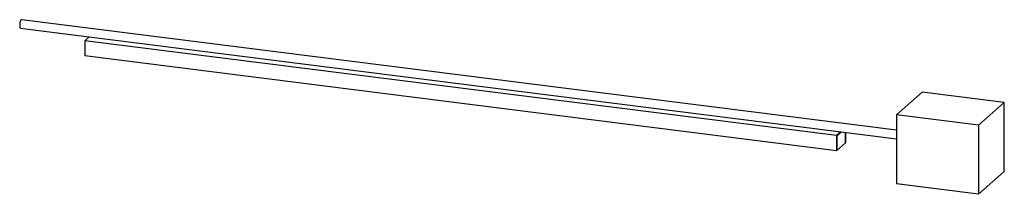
# Paper-space layout '_Dimétrica' of a CAD drawing. Header units: millimetres. Extents: x -610 to 738, y -140 to 98.
import ezdxf

# ---------------------------------------------------------------- set-up
doc = ezdxf.new("R2010")
doc.units = ezdxf.units.MM

psp = doc.layouts.new('_Dimétrica')

# ---------------------------------------------------------------- linework, layer by layer
at = {"color": 7, "linetype": 'Continuous', "lineweight": 25}
for p, q in [((590.3, -52.6), (-607.3, 98.3)), ((-608.8, 86.7), (590.3, -64.4)), ((-514.9, 74.9), (-520.8, 69.6)), ((508.1, -60.1), (-520.8, 69.6)), ((-520.8, 69.6), (-520.8, 48.8)), ((508.1, -80.8), (-520.8, 48.8)), ((625.7, -0.6), (590.3, -31.8)), ((737.9, -14.8), (625.7, -0.6)), ((737.9, -14.8), (702.6, -45.9)), ((737.9, -109), (737.9, -14.8)), ((702.6, -45.9), (590.3, -31.8)), ((590.3, -31.8), (590.3, -126.1)), ((702.6, -45.9), (702.6, -140.2)), ((514.1, -54.8), (508.1, -60.1)), ((508.1, -60.1), (508.1, -80.8)), ((515, -54.9), (508.5, -60.7)), ((508.5, -60.7), (508.5, -80.5)), ((520.5, -69.9), (520.5, -55.6)), ((520.8, -69.6), (520.8, -55.6)), ((508.1, -80.8), (520.8, -69.6)), ((702.6, -140.2), (737.9, -109)), ((702.6, -140.2), (590.3, -126.1))]:
    psp.add_line(p, q, dxfattribs=at)
at = {"color": 7, "linetype": 'Continuous', "lineweight": 25, "flags": 128}
psp.add_lwpolyline([(-607.3, 98.3), (-607.4, 98.3), (-607.9, 98.1), (-608.4, 97.6), (-608.9, 96.7), (-609.3, 95.6), (-609.7, 94.3), (-609.9, 92.8), (-610.1, 91.4), (-610.1, 90), (-609.9, 88.8), (-609.7, 87.8), (-609.3, 87.1), (-608.9, 86.7), (-608.8, 86.7)], dxfattribs=at)

doc.saveas('drawing.dxf')
